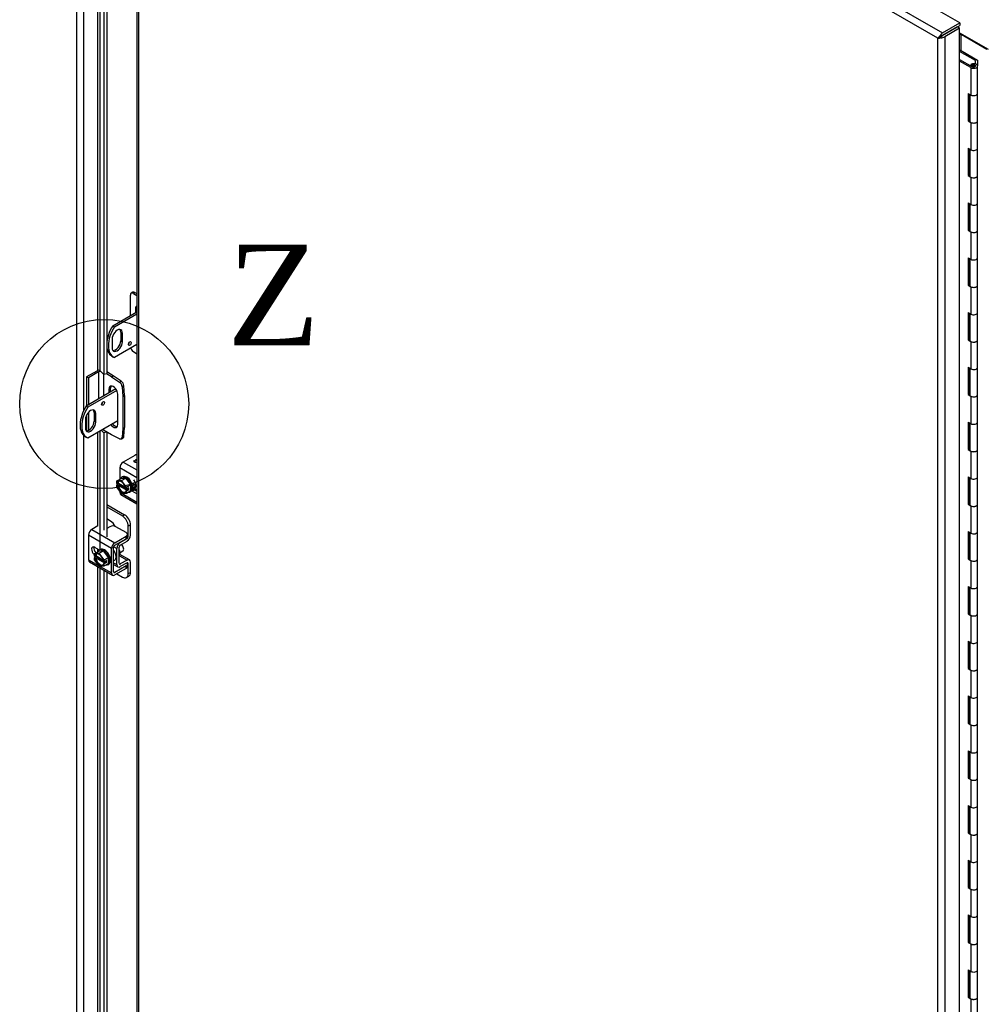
# Model space of a CAD drawing. Header units: inches. Extents: x 2 to 538, y -2 to 358.
# Tile 40 of 43: x 483 to 511, y 282 to 312. Entities that reach past the tile are written whole.
import ezdxf
from ezdxf.enums import TextEntityAlignment as Align
from ezdxf.lldxf.tags import DXFTag

# ---------------------------------------------------------------- set-up
doc = ezdxf.new("R2010")
doc.units = ezdxf.units.IN
doc.header["$MEASUREMENT"] = 0
for name, color, linetype in [('COM40153-2', 7, 'Continuous'), ('COM51496-2', 7, 'Continuous'), ('COM51497', 7, 'Continuous'), ('COM51498', 7, 'Continuous'), ('COM55595-3', 7, 'Continuous'), ('COM55597-3', 7, 'Continuous'), ('COM55607-2', 7, 'Continuous'), ('COM55730', 7, 'Continuous'), ('COM70112-4', 7, 'Continuous'), ('COM71182-2', 7, 'Continuous'), ('Default', 7, 'Continuous'), ('SCC19011', 7, 'Continuous'), ('SPR20280', 7, 'Continuous'), ('WAF25367', 7, 'Continuous')]:
    doc.layers.add(name, color=color, linetype=linetype)
doc.styles.add('SEACAD_Times_New_Roman', font='times.ttf')
tags = doc.linetypes.add('CENTER2', pattern=[1.125, 0.75, -0.125, 0.125, -0.125]).pattern_tags.tags
tags[10:11] = [DXFTag(74, 4), DXFTag(75, 0), DXFTag(340, '0'), DXFTag(46, 0.0), DXFTag(50, 0.0), DXFTag(44, 0.0), DXFTag(45, 0.0)]
tags[8:9] = [DXFTag(74, 4), DXFTag(75, 0), DXFTag(340, '0'), DXFTag(46, 0.0), DXFTag(50, 0.0), DXFTag(44, 0.0), DXFTag(45, 0.0)]
tags[6:7] = [DXFTag(74, 4), DXFTag(75, 0), DXFTag(340, '0'), DXFTag(46, 0.0), DXFTag(50, 0.0), DXFTag(44, 0.0), DXFTag(45, 0.0)]
tags[4:5] = [DXFTag(74, 4), DXFTag(75, 0), DXFTag(340, '0'), DXFTag(46, 0.0), DXFTag(50, 0.0), DXFTag(44, 0.0), DXFTag(45, 0.0)]

# ---------------------------------------------------------------- blocks, each defined once
blk = doc.blocks.new('SE5')
at = {"layer": 'COM40153-2', "color": 7, "linetype": 'Continuous'}
for p, q in [((484.991, 301.252), (484.69, 301.078)), ((485.04, 301.223), (484.74, 301.05)), ((485.04, 301.223), (485.04, 300.417)), ((485.484, 301.11), (485.287, 301.224)), ((484.69, 301.078), (484.69, 300.215)), ((484.74, 301.05), (484.69, 301.078)), ((484.74, 301.05), (484.74, 300.244)), ((485.189, 301.16), (485.189, 300.503)), ((485.435, 301.081), (485.282, 301.17)), ((485.435, 301.081), (485.484, 301.11)), ((485.435, 301.081), (485.671, 300.921)), ((485.721, 300.95), (485.484, 301.11)), ((485.671, 300.921), (485.721, 300.95)), ((485.352, 300.71), (485.402, 300.739)), ((485.352, 300.71), (485.352, 300.597)), ((485.402, 300.626), (485.402, 300.739)), ((485.801, 300.81), (485.751, 300.782)), ((485.751, 300.782), (485.772, 300.497)), ((485.822, 300.526), (485.801, 300.81)), ((485.618, 299.659), (485.618, 300.557)), ((485.772, 300.497), (485.822, 300.526)), ((485.772, 300.497), (485.772, 299.541)), ((485.822, 300.526), (485.822, 299.57)), ((484.74, 300.013), (484.74, 299.479)), ((484.69, 299.94), (484.69, 299.467)), ((485.189, 299.525), (485.189, 299.488)), ((485.435, 299.346), (485.189, 299.488)), ((485.772, 299.541), (485.751, 299.28)), ((485.772, 299.541), (485.822, 299.57)), ((485.801, 299.309), (485.822, 299.57)), ((485.671, 299.234), (485.435, 299.346)), ((485.726, 299.232), (485.775, 299.26)), ((485.751, 299.28), (485.801, 299.309))]:
    blk.add_line(p, q, dxfattribs=at)
for centre, major_axis, start_param, end_param in [((485.114, 301.18), (-0.175, 0), 5.101689, 5.497787), ((485.114, 301.18), (-0.105, 0), 4.773617, 5.497787), ((485.663, 300.824), (0.062, -0.108), 0.872665, 2.268928), ((485.713, 300.852), (-0.062, 0.108), 4.014257, 5.410521), ((485.485, 300.634), (0.094, -0.162), 0.785398, 3.926991), ((485.534, 300.662), (0.094, -0.162), 3.408746, 3.926991), ((485.114, 299.445), (0.105, 0), 0.785398, 1.234419), ((485.485, 299.736), (-0.094, 0.162), 1.752517, 3.926991), ((485.534, 299.764), (-0.094, 0.162), 1.752517, 2.87444), ((485.663, 299.34), (-0.062, 0.108), 2.443461, 3.839724), ((485.713, 299.368), (-0.063, 0.108), 3.141593, 3.839724)]:
    blk.add_ellipse(centre, major_axis=major_axis, ratio=0.57735, start_param=start_param, end_param=end_param, dxfattribs=at)
at = {"layer": 'COM51496-2', "color": 7, "linetype": 'Continuous'}
for p, q in [((486.069, 303.601), (486.019, 303.572)), ((486.131, 303.594), (486.082, 303.566)), ((486.082, 303.566), (486.19, 303.503)), ((486.131, 303.594), (486.19, 303.56)), ((485.993, 302.906), (485.993, 303.515)), ((486.148, 303.109), (486.19, 303.134)), ((486.148, 303.109), (486.148, 302.995)), ((486.082, 301.831), (486.19, 301.768))]:
    blk.add_line(p, q, dxfattribs=at)
for centre, major_axis, start_param, end_param in [((486.082, 303.464), (0.062, -0.108), 2.356194, 3.926991), ((486.131, 303.492), (0.063, -0.108), 2.356194, 3.141593), ((486.28, 303.033), (0.094, -0.162), 3.102013, 3.926991), ((486.082, 301.933), (-0.063, 0.108), 1.242019, 2.356194)]:
    blk.add_ellipse(centre, major_axis=major_axis, ratio=0.57735, start_param=start_param, end_param=end_param, dxfattribs=at)
at = {"layer": 'COM51497', "color": 7, "linetype": 'Continuous'}
for p, q in [((486.124, 298.736), (485.783, 298.539)), ((486.113, 298.588), (486.136, 298.576)), ((486.113, 298.587), (486.113, 298.588)), ((486.113, 298.587), (486.136, 298.576)), ((485.682, 298.364), (485.682, 298.028)), ((486.19, 298.07), (485.682, 298.364)), ((485.783, 298.539), (486.19, 298.303)), ((486.174, 297.83), (486.033, 297.912)), ((486.033, 297.682), (486.174, 297.601)), ((486.06, 297.744), (486.19, 297.669)), ((485.682, 297.65), (485.682, 297.636)), ((485.682, 297.636), (485.702, 297.624)), ((485.712, 297.57), (486.19, 297.294)), ((485.751, 297.596), (486.19, 297.342)), ((486.19, 297.611), (486.174, 297.601)), ((485.024, 296.634), (484.843, 296.53)), ((484.843, 296.53), (485.529, 296.134)), ((485.385, 296.611), (485.287, 296.555)), ((485.87, 296.433), (485.562, 296.611)), ((485.428, 295.959), (484.742, 296.355)), ((484.742, 296.355), (484.742, 295.627)), ((485.529, 296.134), (485.87, 296.331)), ((485.529, 296.056), (485.87, 296.253)), ((485.87, 296.253), (485.87, 296.331)), ((485.907, 296.304), (485.907, 296.382)), ((485.073, 295.914), (484.936, 295.993)), ((485.428, 295.231), (485.428, 295.959)), ((485.495, 295.27), (485.495, 295.998)), ((484.742, 295.627), (485.039, 295.455)), ((484.772, 295.561), (485.457, 295.165)), ((485.088, 295.427), (485.428, 295.231)), ((485.87, 295.447), (485.529, 295.25)), ((485.87, 295.369), (485.529, 295.172)), ((485.87, 295.369), (485.87, 295.447)), ((485.907, 295.42), (485.907, 295.498)), ((485.529, 295.25), (485.495, 295.27))]:
    blk.add_line(p, q, dxfattribs=at)
for centre, major_axis, start_param, end_param in [((486.213, 298.685), (0.125, 0), 1.749844, 2.356194), ((485.783, 298.422), (-0.071, -0.124), 3.926991, 5.497787), ((486.174, 297.716), (-0.07, 0.122), -0.953574, -0.785398), ((485.783, 297.694), (0.071, 0.124), 2.356194, 3.141593), ((486.174, 297.716), (-0.07, 0.122), -3.926991, -3.758815), ((484.843, 296.413), (-0.071, -0.124), 3.926991, 5.497787), ((485.473, 296.56), (0.125, 0), 0.785398, 2.356194), ((485.782, 296.382), (-0.125, 0), 2.356194, 3.926991), ((485.782, 296.304), (-0.125, 0), 2.356194, 3.141593), ((484.936, 295.879), (0.07, -0.122), 2.356194, 5.249698), ((485.003, 295.917), (0.07, -0.122), 3.6401, 5.141192), ((485.529, 296.017), (0.071, 0.124), 0.785398, 2.356194), ((485.529, 296.017), (0.024, 0.0416), 0.785398, 2.356194), ((484.843, 295.685), (0.071, 0.124), 2.356194, 3.141593), ((485.782, 295.498), (-0.125, 0), 2.356194, 3.625446), ((485.782, 295.42), (-0.125, 0), 2.356194, 3.141593), ((485.529, 295.289), (0.071, 0.124), 2.356194, 3.926991), ((485.529, 295.289), (0.024, 0.0416), 2.356194, 3.926991)]:
    blk.add_ellipse(centre, major_axis=major_axis, ratio=0.57735, start_param=start_param, end_param=end_param, dxfattribs=at)
for points, knots in [([(486.191, 298.521), (486.188, 298.521), (486.185, 298.521), (486.183, 298.521), (486.159, 298.519), (486.138, 298.524), (486.106, 298.542), (486.098, 298.551), (486.097, 298.56), (486.096, 298.57), (486.101, 298.579), (486.113, 298.588)], [0.7615006, 0.7615006, 0.7615006, 0.7615006, 0.7740136, 0.7740136, 0.7740136, 0.8654722, 0.8654722, 0.932923, 0.932923, 0.932923, 1, 1, 1, 1]), ([(486.136, 298.576), (486.129, 298.571), (486.126, 298.566), (486.126, 298.561), (486.125, 298.555), (486.129, 298.549), (486.145, 298.54), (486.153, 298.538), (486.162, 298.537), (486.171, 298.536), (486.181, 298.536), (486.191, 298.538)], [0, 0, 0, 0, 0.1536487, 0.1536487, 0.1536487, 0.336794, 0.336794, 0.4828153, 0.4828153, 0.4828153, 0.6476603, 0.6476603, 0.6476603, 0.6476603]), ([(486.136, 298.576), (486.129, 298.57), (486.126, 298.565), (486.126, 298.561), (486.125, 298.554), (486.129, 298.548), (486.145, 298.539), (486.153, 298.537), (486.162, 298.536), (486.171, 298.535), (486.181, 298.536), (486.191, 298.538)], [0, 0, 0, 0, 0.1536487, 0.1536487, 0.1536487, 0.336794, 0.336794, 0.4828153, 0.4828153, 0.4828153, 0.6476603, 0.6476603, 0.6476603, 0.6476603]), ([(486.17, 298.578), (486.163, 298.584), (486.159, 298.592), (486.159, 298.6), (486.16, 298.607), (486.163, 298.614), (486.168, 298.62)], [0.1123601, 0.1123601, 0.1123601, 0.1123601, 0.1674673, 0.1674673, 0.1674673, 0.2155514, 0.2155514, 0.2155514, 0.2155514])]:
    blk.add_open_spline(points, degree=3, knots=knots, dxfattribs=at)
at = {"layer": 'COM51498', "color": 7, "linetype": 'Continuous'}
for p, q in [((486.19, 297.687), (486.122, 297.726)), ((485.287, 297.277), (485.821, 296.969)), ((485.287, 297.199), (485.754, 296.93)), ((485.401, 296.777), (485.287, 296.843)), ((485.754, 296.93), (485.821, 296.969)), ((485.998, 296.662), (485.931, 296.624)), ((485.931, 296.32), (485.931, 296.624)), ((485.998, 296.358), (485.998, 296.662)), ((485.693, 296.139), (485.898, 296.261)), ((485.888, 296.267), (485.898, 296.261)), ((485.907, 296.334), (485.931, 296.32)), ((485.499, 296.019), (485.594, 295.965)), ((485.594, 295.48), (485.594, 295.965)), ((485.661, 295.519), (485.661, 296.004)), ((485.683, 296.145), (485.693, 296.139)), ((485.694, 296.062), (485.899, 296.184)), ((485.666, 295.747), (485.899, 295.613)), ((485.969, 295.619), (485.684, 295.783)), ((485.899, 295.613), (485.694, 295.499)), ((485.495, 295.537), (485.594, 295.48)), ((485.495, 295.488), (485.623, 295.414)), ((485.661, 295.518), (485.694, 295.499)), ((485.898, 295.534), (485.693, 295.42)), ((485.897, 295.534), (485.931, 295.515)), ((485.931, 295.211), (485.931, 295.515)), ((485.998, 295.249), (485.998, 295.553)), ((485.586, 295.206), (485.754, 295.109)), ((485.879, 295.096), (485.946, 295.135)), ((485.931, 295.211), (485.998, 295.249))]:
    blk.add_line(p, q, dxfattribs=at)
for centre, major_axis, start_param, end_param in [((485.754, 296.726), (0.125, -0.217), 0.785398, 2.356194), ((485.821, 296.764), (-0.125, 0.217), 3.926991, 5.497787), ((485.401, 296.573), (0.125, -0.217), 1.463912, 2.356194), ((485.897, 296.3), (-0.024, -0.0416), 0.802851, 2.356194), ((485.897, 296.3), (-0.071, -0.124), 0.802851, 2.356194), ((485.695, 296.023), (-0.071, -0.124), 3.944444, 5.497787), ((485.695, 296.023), (-0.024, -0.0416), 3.944444, 5.497787), ((485.551, 295.902), (0.097, -0.169), 0.133398, 1.437398), ((485.897, 295.495), (-0.072, -0.124), 2.356194, 3.909538), ((485.695, 295.538), (0.071, 0.124), 2.356194, 3.909538), ((485.695, 295.538), (0.024, 0.0416), 2.356194, 3.909538), ((485.897, 295.495), (-0.024, -0.0416), 2.356194, 3.909538), ((485.754, 295.313), (-0.125, 0.217), 2.356194, 3.926991), ((485.821, 295.351), (-0.125, 0.217), 3.141593, 3.926991)]:
    blk.add_ellipse(centre, major_axis=major_axis, ratio=0.57735, start_param=start_param, end_param=end_param, dxfattribs=at)
at = {"layer": 'COM55595-3', "color": 7, "linetype": 'Continuous'}
for p, q in [((510.724, 311.629), (486.817, 325.432)), ((486.19, 325.036), (486.19, 267.557)), ((486.3, 325.133), (510.207, 311.33)), ((486.232, 324.939), (486.232, 267.538)), ((510.072, 311.175), (486.232, 324.939)), ((510.207, 311.33), (510.724, 311.629)), ((510.207, 311.253), (510.724, 311.552)), ((510.65, 311.509), (510.207, 311.253)), ((510.717, 311.47), (510.274, 311.214)), ((510.717, 311.47), (510.65, 311.509)), ((510.717, 253.991), (510.717, 311.47)), ((510.724, 311.629), (510.724, 311.552)), ((510.072, 311.175), (510.163, 311.227)), ((510.162, 311.227), (510.072, 311.175)), ((510.072, 253.774), (510.072, 311.175)), ((510.072, 311.175), (510.072, 311.175)), ((510.072, 311.175), (510.072, 311.175)), ((510.072, 311.175), (510.072, 311.175)), ((510.072, 311.175), (510.072, 311.175)), ((510.162, 311.227), (510.127, 311.238)), ((510.163, 311.227), (510.154, 311.191)), ((510.207, 311.253), (510.162, 311.227)), ((510.163, 311.227), (510.207, 311.253)), ((510.207, 311.253), (510.207, 311.253)), ((510.207, 311.253), (510.207, 311.253)), ((510.207, 311.253), (510.207, 311.253)), ((510.207, 311.253), (510.207, 311.253)), ((510.274, 311.214), (510.274, 253.735))]:
    blk.add_line(p, q, dxfattribs=at)
for centre, start, end in [((510.3, 311.034), 130.2492, 148.191), ((510.064, 311.443), 271.809, 289.7508)]:
    blk.add_arc(centre, 0.268, start, end, dxfattribs=at)
for centre, major_axis, start_param, end_param in [((510.207, 311.214), (0.072, 0.124), 0.785398, 1.701633), ((510.173, 311.272), (0.143, 0), 4.581552, 5.497787)]:
    blk.add_ellipse(centre, major_axis=major_axis, ratio=0.57735, start_param=start_param, end_param=end_param, dxfattribs=at)
at = {"layer": 'COM55597-3', "color": 7, "linetype": 'Continuous'}
for p, q in [((484.395, 268.599), (484.395, 326)), ((484.597, 326.039), (484.597, 300.068)), ((485.013, 320.631), (485.013, 301.263)), ((485.089, 301.26), (485.089, 320.587)), ((485.205, 320.52), (485.205, 301.144)), ((485.287, 320.473), (485.287, 301.171)), ((485.036, 301.271), (485.036, 301.273)), ((485.205, 301.144), (485.089, 301.26)), ((485.287, 301.171), (485.205, 301.144)), ((485.089, 295.924), (485.089, 299.468)), ((485.125, 299.489), (485.205, 299.408)), ((485.283, 299.434), (485.205, 299.408)), ((485.287, 299.431), (485.287, 296.311)), ((484.597, 299.336), (484.597, 268.56)), ((485.013, 299.424), (485.013, 296.628)), ((485.205, 299.408), (485.205, 296.507)), ((485.013, 295.949), (485.013, 295.856)), ((485.013, 295.422), (485.013, 271.419)), ((485.089, 270.714), (485.089, 295.378)), ((485.205, 295.311), (485.205, 271.298)), ((485.287, 295.264), (485.287, 271.101))]:
    blk.add_line(p, q, dxfattribs=at)
blk.add_ellipse((485.047, 301.246), major_axis=(-0.048, 0), ratio=0.57735, start_param=3.665191, end_param=4.958256, dxfattribs=at)
at = {"layer": 'COM55607-2', "color": 7, "linetype": 'Continuous'}
for p, q in [((510.717, 310.8), (510.745, 310.816)), ((511.192, 310.507), (510.717, 310.781)), ((510.745, 310.816), (511.254, 310.522)), ((510.717, 310.543), (511.099, 310.323)), ((511.055, 310.298), (510.717, 310.493)), ((511.095, 310.366), (511.047, 310.389)), ((511.047, 310.389), (511.047, 310.353)), ((511.055, 310.298), (511.055, 309.481)), ((511.087, 310.346), (511.087, 310.33)), ((511.095, 310.366), (511.095, 310.361)), ((511.187, 310.332), (511.187, 310.346)), ((511.192, 310.405), (511.192, 310.507)), ((511.254, 310.522), (511.254, 310.349)), ((511.254, 309.529), (511.254, 310.346)), ((510.972, 309.529), (510.972, 308.713)), ((510.972, 309.529), (511.055, 309.481)), ((511.016, 309.504), (511.016, 308.738)), ((511.02, 309.501), (511.02, 308.713)), ((511.254, 308.713), (511.254, 309.529)), ((511.016, 308.738), (510.972, 308.713)), ((510.972, 308.713), (511.055, 308.665)), ((511.016, 308.738), (511.02, 308.735)), ((511.055, 308.665), (511.055, 307.848)), ((511.254, 307.896), (511.254, 308.713)), ((510.972, 307.896), (510.972, 307.08)), ((510.972, 307.896), (511.055, 307.848)), ((511.016, 307.871), (511.016, 307.105)), ((511.02, 307.868), (511.02, 307.08)), ((511.254, 307.08), (511.254, 307.896)), ((511.016, 307.105), (510.972, 307.08)), ((510.972, 307.08), (511.055, 307.032)), ((511.016, 307.105), (511.02, 307.102)), ((511.254, 306.263), (511.254, 307.08)), ((511.055, 307.032), (511.055, 306.215)), ((510.972, 306.263), (510.972, 305.447)), ((510.972, 306.263), (511.055, 306.215)), ((511.016, 306.238), (511.016, 305.472)), ((511.02, 306.235), (511.02, 305.447)), ((511.254, 305.447), (511.254, 306.263)), ((511.016, 305.472), (510.972, 305.447)), ((510.972, 305.447), (511.055, 305.399)), ((511.016, 305.472), (511.02, 305.469)), ((511.055, 305.399), (511.055, 304.582)), ((511.254, 304.63), (511.254, 305.447)), ((510.972, 304.63), (510.972, 303.814)), ((510.972, 304.63), (511.055, 304.582)), ((511.016, 304.605), (511.016, 303.839)), ((511.02, 304.602), (511.02, 303.814)), ((511.254, 303.814), (511.254, 304.63)), ((511.016, 303.839), (510.972, 303.814)), ((511.016, 303.839), (511.02, 303.836)), ((510.972, 303.814), (511.055, 303.766)), ((511.055, 303.766), (511.055, 302.949)), ((511.254, 302.997), (511.254, 303.814)), ((510.972, 302.997), (510.972, 302.181)), ((510.972, 302.997), (511.055, 302.949)), ((511.016, 302.972), (511.016, 302.206)), ((511.02, 302.969), (511.02, 302.181)), ((511.254, 302.181), (511.254, 302.997)), ((511.016, 302.206), (510.972, 302.181)), ((510.972, 302.181), (511.055, 302.133)), ((511.016, 302.206), (511.02, 302.203)), ((511.055, 302.133), (511.055, 301.316)), ((511.254, 301.364), (511.254, 302.181)), ((510.972, 301.364), (510.972, 300.548)), ((510.972, 301.364), (511.055, 301.316)), ((511.016, 301.339), (511.016, 300.573)), ((511.02, 301.336), (511.02, 300.548)), ((511.254, 300.548), (511.254, 301.364)), ((511.016, 300.573), (510.972, 300.548)), ((510.972, 300.548), (511.055, 300.5)), ((511.016, 300.573), (511.02, 300.57)), ((511.055, 300.5), (511.055, 299.683)), ((511.254, 299.731), (511.254, 300.548)), ((510.972, 299.731), (510.972, 298.915)), ((510.972, 299.731), (511.055, 299.683)), ((511.254, 298.915), (511.254, 299.731)), ((511.016, 299.706), (511.016, 298.94)), ((511.02, 299.703), (511.02, 298.915)), ((511.016, 298.94), (510.972, 298.915)), ((510.972, 298.915), (511.055, 298.867)), ((511.016, 298.94), (511.02, 298.937)), ((511.055, 298.867), (511.055, 298.05)), ((511.254, 298.098), (511.254, 298.915)), ((510.972, 298.098), (510.972, 297.282)), ((510.972, 298.098), (511.055, 298.05)), ((511.016, 298.073), (511.016, 297.307)), ((511.02, 298.07), (511.02, 297.282)), ((511.254, 297.282), (511.254, 298.098)), ((511.016, 297.307), (510.972, 297.282)), ((510.972, 297.282), (511.055, 297.234)), ((511.016, 297.307), (511.02, 297.304)), ((511.055, 297.234), (511.055, 296.418)), ((511.254, 296.465), (511.254, 297.282)), ((510.972, 296.465), (510.972, 295.649)), ((510.972, 296.465), (511.055, 296.418)), ((511.016, 296.44), (511.016, 295.674)), ((511.02, 296.437), (511.02, 295.649)), ((511.254, 295.649), (511.254, 296.465)), ((511.016, 295.674), (510.972, 295.649)), ((510.972, 295.649), (511.055, 295.601)), ((511.016, 295.674), (511.02, 295.671)), ((511.254, 294.832), (511.254, 295.649)), ((511.055, 295.601), (511.055, 294.785)), ((510.972, 294.832), (510.972, 294.016)), ((510.972, 294.832), (511.055, 294.785)), ((511.016, 294.807), (511.016, 294.041)), ((511.02, 294.804), (511.02, 294.016)), ((511.254, 294.016), (511.254, 294.832)), ((511.016, 294.041), (510.972, 294.016)), ((510.972, 294.016), (511.055, 293.968)), ((511.016, 294.041), (511.02, 294.038)), ((511.055, 293.968), (511.055, 293.152)), ((511.254, 293.199), (511.254, 294.016)), ((510.972, 293.199), (510.972, 292.383)), ((510.972, 293.199), (511.055, 293.152)), ((511.016, 293.174), (511.016, 292.408)), ((511.02, 293.171), (511.02, 292.383)), ((511.254, 292.383), (511.254, 293.199)), ((511.016, 292.408), (510.972, 292.383)), ((510.972, 292.383), (511.055, 292.335)), ((511.016, 292.408), (511.02, 292.405)), ((511.254, 291.566), (511.254, 292.383)), ((511.055, 292.335), (511.055, 291.519)), ((510.972, 291.566), (510.972, 290.75)), ((510.972, 291.566), (511.055, 291.519)), ((511.016, 291.541), (511.016, 290.775)), ((511.02, 291.538), (511.02, 290.75)), ((511.254, 290.75), (511.254, 291.566)), ((511.016, 290.775), (510.972, 290.75)), ((510.972, 290.75), (511.055, 290.702)), ((511.016, 290.775), (511.02, 290.772)), ((511.055, 290.702), (511.055, 289.886)), ((511.254, 289.933), (511.254, 290.75)), ((510.972, 289.933), (510.972, 289.117)), ((510.972, 289.933), (511.055, 289.886)), ((511.016, 289.908), (511.016, 289.142)), ((511.02, 289.905), (511.02, 289.117)), ((511.254, 289.117), (511.254, 289.933)), ((511.016, 289.142), (510.972, 289.117)), ((510.972, 289.117), (511.055, 289.069)), ((511.016, 289.142), (511.02, 289.139)), ((511.055, 289.069), (511.055, 288.253)), ((511.254, 288.3), (511.254, 289.117)), ((510.972, 288.3), (510.972, 287.484)), ((510.972, 288.3), (511.055, 288.253)), ((511.016, 288.275), (511.016, 287.509)), ((511.02, 288.272), (511.02, 287.484)), ((511.254, 287.484), (511.254, 288.3)), ((511.016, 287.509), (510.972, 287.484)), ((510.972, 287.484), (511.055, 287.436)), ((511.016, 287.509), (511.02, 287.506)), ((511.055, 287.436), (511.055, 286.62)), ((511.254, 286.667), (511.254, 287.484)), ((510.972, 286.667), (510.972, 285.851)), ((510.972, 286.667), (511.055, 286.62)), ((511.016, 286.642), (511.016, 285.876)), ((511.02, 286.639), (511.02, 285.851)), ((511.254, 285.851), (511.254, 286.667)), ((511.016, 285.876), (510.972, 285.851)), ((510.972, 285.851), (511.055, 285.803)), ((511.016, 285.876), (511.02, 285.873)), ((511.055, 285.803), (511.055, 284.987)), ((511.254, 285.034), (511.254, 285.851)), ((510.972, 285.034), (510.972, 284.218)), ((510.972, 285.034), (511.055, 284.987)), ((511.016, 285.009), (511.016, 284.243)), ((511.02, 285.006), (511.02, 284.218)), ((511.254, 284.218), (511.254, 285.034)), ((511.016, 284.243), (510.972, 284.218)), ((510.972, 284.218), (511.055, 284.17)), ((511.016, 284.243), (511.02, 284.24)), ((511.055, 284.17), (511.055, 283.354)), ((511.254, 283.401), (511.254, 284.218)), ((510.972, 283.401), (510.972, 282.585)), ((510.972, 283.401), (511.055, 283.354)), ((511.016, 283.376), (511.016, 282.61)), ((511.02, 283.373), (511.02, 282.585)), ((511.254, 282.585), (511.254, 283.401)), ((511.016, 282.61), (510.972, 282.585)), ((510.972, 282.585), (511.055, 282.537)), ((511.016, 282.61), (511.02, 282.607)), ((511.055, 282.537), (511.055, 281.721)), ((511.254, 281.768), (511.254, 282.585))]:
    blk.add_line(p, q, dxfattribs=at)
for centre, major_axis, start_param, end_param in [((511.137, 310.346), (-0.117, 0), 0.785398, 5.588822), ((511.137, 310.346), (-0.055, 0), 0.785398, 5.588822), ((511.137, 310.346), (0.117, 0), 0.045517, 1.082582), ((511.137, 309.529), (-0.117, 0), 0.785398, 3.141593), ((511.137, 309.529), (-0.117, 0), 0.785398, 3.141593), ((511.137, 308.713), (-0.117, 0), 0, 3.141593), ((511.137, 308.713), (-0.117, 0), 0.785398, 3.141593), ((511.137, 307.896), (-0.117, 0), 0.785398, 3.141593), ((511.137, 307.896), (-0.117, 0), 0.785398, 3.141593), ((511.137, 307.08), (-0.117, 0), 0, 3.141593), ((511.137, 307.08), (-0.117, 0), 0.785398, 3.141593), ((511.137, 306.263), (-0.117, 0), 0.785398, 3.141593), ((511.137, 306.263), (-0.117, 0), 0.785398, 3.141593), ((511.137, 305.447), (-0.117, 0), 0, 3.141593), ((511.137, 305.447), (-0.117, 0), 0.785398, 3.141593), ((511.137, 304.63), (-0.117, 0), 0.785398, 3.141593), ((511.137, 304.63), (-0.117, 0), 0.785398, 3.141593), ((511.137, 303.814), (-0.117, 0), 0, 3.141593), ((511.137, 303.814), (-0.117, 0), 0.785398, 3.141593), ((511.137, 302.997), (-0.117, 0), 0.785398, 3.141593), ((511.137, 302.997), (-0.117, 0), 0.785398, 3.141593), ((511.137, 302.181), (-0.117, 0), 0, 3.141593), ((511.137, 302.181), (-0.117, 0), 0.785398, 3.141593), ((511.137, 301.364), (-0.117, 0), 0.785398, 3.141593), ((511.137, 301.364), (-0.117, 0), 0.785398, 3.141593), ((511.137, 300.548), (-0.117, 0), 0, 3.141593), ((511.137, 300.548), (-0.117, 0), 0.785398, 3.141593), ((511.137, 299.731), (-0.117, 0), 0.785398, 3.141593), ((511.137, 299.731), (-0.117, 0), 0.785398, 3.141593), ((511.137, 298.915), (-0.117, 0), 0, 3.141593), ((511.137, 298.915), (-0.117, 0), 0.785398, 3.141593), ((511.137, 298.098), (-0.117, 0), 0.785398, 3.141593), ((511.137, 298.098), (-0.117, 0), 0.785398, 3.141593), ((511.137, 297.282), (-0.117, 0), 0, 3.141593), ((511.137, 297.282), (-0.117, 0), 0.785398, 3.141593), ((511.137, 296.465), (-0.117, 0), 0.785398, 3.141593), ((511.137, 296.465), (-0.117, 0), 0.785398, 3.141593), ((511.137, 295.649), (-0.117, 0), 0, 3.141593), ((511.137, 295.649), (-0.117, 0), 0.785398, 3.141593), ((511.137, 294.832), (-0.117, 0), 0.785398, 3.141593), ((511.137, 294.832), (-0.117, 0), 0.785398, 3.141593), ((511.137, 294.016), (-0.117, 0), 0, 3.141593), ((511.137, 294.016), (-0.117, 0), 0.785398, 3.141593), ((511.137, 293.199), (-0.117, 0), 0.785398, 3.141593), ((511.137, 293.199), (-0.117, 0), 0.785398, 3.141593), ((511.137, 292.383), (-0.117, 0), 0, 3.141593), ((511.137, 292.383), (-0.117, 0), 0.785398, 3.141593), ((511.137, 291.566), (-0.117, 0), 0.785398, 3.141593), ((511.137, 291.566), (-0.117, 0), 0.785398, 3.141593), ((511.137, 290.75), (-0.117, 0), 0, 3.141593), ((511.137, 290.75), (-0.117, 0), 0.785398, 3.141593), ((511.137, 289.933), (-0.117, 0), 0.785398, 3.141593), ((511.137, 289.933), (-0.117, 0), 0.785398, 3.141593), ((511.137, 289.117), (-0.117, 0), 0, 3.141593), ((511.137, 289.117), (-0.117, 0), 0.785398, 3.141593), ((511.137, 288.3), (-0.117, 0), 0.785398, 3.141593), ((511.137, 288.3), (-0.117, 0), 0.785398, 3.141593), ((511.137, 287.484), (-0.117, 0), 0, 3.141593), ((511.137, 287.484), (-0.117, 0), 0.785398, 3.141593), ((511.137, 286.667), (-0.117, 0), 0.785398, 3.141593), ((511.137, 286.667), (-0.117, 0), 0.785398, 3.141593), ((511.137, 285.851), (-0.117, 0), 0, 3.141593), ((511.137, 285.851), (-0.117, 0), 0.785398, 3.141593), ((511.137, 285.034), (-0.117, 0), 0.785398, 3.141593), ((511.137, 285.034), (-0.117, 0), 0.785398, 3.141593), ((511.137, 284.218), (-0.117, 0), 0, 3.141593), ((511.137, 284.218), (-0.117, 0), 0.785398, 3.141593), ((511.137, 283.401), (-0.117, 0), 0.785398, 3.141593), ((511.137, 283.401), (-0.117, 0), 0.785398, 3.141593), ((511.137, 282.585), (-0.117, 0), 0, 3.141593), ((511.137, 282.585), (-0.117, 0), 0.785398, 3.141593)]:
    blk.add_ellipse(centre, major_axis=major_axis, ratio=0.57735, start_param=start_param, end_param=end_param, dxfattribs=at)
blk.add_ellipse((511.137, 310.346), major_axis=(0.05, 0), ratio=0.57735, dxfattribs=at)
at = {"layer": 'COM55730', "color": 7, "linetype": 'Continuous'}
for p, q in [((485.468, 302.602), (486.19, 303.02)), ((485.519, 302.573), (486.19, 302.961)), ((485.468, 302.602), (485.519, 302.573)), ((485.708, 302.409), (485.759, 302.38)), ((485.708, 302.409), (485.708, 302.154)), ((485.759, 302.125), (485.759, 302.38)), ((485.449, 302.201), (485.449, 301.946)), ((485.708, 302.154), (485.759, 302.125)), ((486.19, 302.042), (485.519, 301.654)), ((485.443, 301.696), (485.494, 301.667)), ((485.56, 300.717), (484.671, 300.204)), ((485.586, 300.674), (484.722, 300.175)), ((484.722, 300.175), (484.671, 300.204)), ((484.653, 299.803), (484.653, 299.548)), ((484.722, 299.256), (485.618, 299.773)), ((484.963, 299.982), (484.912, 300.011)), ((484.912, 300.011), (484.912, 299.756)), ((484.963, 299.727), (484.912, 299.756)), ((484.963, 299.727), (484.963, 299.982)), ((484.647, 299.298), (484.698, 299.269))]:
    blk.add_line(p, q, dxfattribs=at)
for centre, major_axis, start_param, end_param in [((485.818, 302.345), (0.375, 0.65), 1.508132, 3.141593), ((485.869, 302.316), (0.375, 0.65), 1.508132, 3.204257), ((485.604, 302.291), (-0.109, -0.189), 2.356194, 5.497787), ((485.553, 302.32), (-0.109, -0.189), 2.356194, 2.906699), ((485.604, 302.035), (0.109, 0.189), 2.356194, 5.497787), ((485.553, 302.065), (0.109, 0.189), 3.376486, 5.497787), ((485.927, 302.102), (-0.0312, -0.0541), 0.952017, 2.189576), ((485.13, 300.316), (0.0313, 0.0541), 4.093609, 5.331168), ((485.022, 299.947), (0.375, 0.65), 1.508132, 3.141593), ((485.073, 299.918), (0.375, 0.65), 1.508132, 3.204257), ((484.808, 299.893), (-0.109, -0.189), 2.356194, 5.497787), ((484.757, 299.922), (-0.109, -0.189), 2.356194, 2.906699), ((484.808, 299.637), (0.109, 0.189), 2.356194, 5.497787), ((484.757, 299.667), (0.109, 0.189), 3.376486, 5.497787)]:
    blk.add_ellipse(centre, major_axis=major_axis, ratio=0.57735, start_param=start_param, end_param=end_param, dxfattribs=at)
for centre in [(485.977, 302.072), (485.181, 300.287)]:
    blk.add_ellipse(centre, major_axis=(0.0313, 0.0541), ratio=0.57735, dxfattribs=at)
at = {"layer": 'COM70112-4', "color": 7, "linetype": 'Continuous'}
for p, q in [((510.61, 311.486), (510.61, 311.486)), ((510.542, 311.446), (510.542, 311.446)), ((510.717, 311.331), (511.564, 310.843))]:
    blk.add_line(p, q, dxfattribs=at)
at = {"layer": 'COM71182-2', "color": 7, "linetype": 'Continuous'}
for p in [(511.53, 310.838), (510.76, 310.807)]:
    blk.add_line(p, (510.76, 311.282), dxfattribs=at)
blk.add_ellipse((510.726, 311.263), major_axis=(0.048, 0), ratio=0.57735, start_param=0.785398, end_param=1.748507, dxfattribs=at)
at = {"layer": 'SCC19011', "color": 7, "linetype": 'Continuous'}
for p, q in [((485.575, 297.966), (485.703, 298.04)), ((485.727, 297.986), (485.575, 297.966)), ((485.575, 297.966), (485.575, 297.905)), ((485.855, 298.06), (485.703, 298.04)), ((485.727, 297.986), (485.855, 298.06)), ((485.879, 297.79), (485.727, 297.986)), ((486.007, 297.864), (485.855, 298.06)), ((485.589, 297.897), (485.575, 297.905)), ((485.642, 297.888), (485.575, 297.849)), ((485.575, 297.849), (485.575, 297.788)), ((485.575, 297.849), (485.589, 297.841)), ((485.575, 297.788), (485.727, 297.593)), ((485.625, 297.909), (485.603, 297.896)), ((485.603, 297.841), (485.625, 297.853)), ((485.856, 297.775), (485.625, 297.909)), ((485.625, 297.853), (485.885, 297.703)), ((485.642, 297.899), (485.642, 297.888)), ((485.642, 297.888), (485.859, 297.762)), ((485.879, 297.729), (485.864, 297.738)), ((485.885, 297.703), (485.864, 297.69)), ((485.864, 297.682), (485.879, 297.674)), ((485.879, 297.79), (486.007, 297.864)), ((485.879, 297.729), (485.879, 297.79)), ((485.946, 297.768), (485.879, 297.729)), ((485.946, 297.713), (485.879, 297.674)), ((485.879, 297.613), (486.007, 297.687)), ((485.879, 297.613), (485.879, 297.674)), ((485.898, 297.74), (485.946, 297.713)), ((485.946, 297.713), (485.946, 297.768)), ((486.007, 297.687), (486.007, 297.864)), ((486.057, 297.839), (486.108, 297.869)), ((485.727, 297.593), (485.879, 297.613)), ((484.912, 295.797), (485.04, 295.871)), ((485.064, 295.817), (484.912, 295.797)), ((484.912, 295.797), (484.912, 295.736)), ((484.926, 295.728), (484.912, 295.736)), ((484.979, 295.719), (484.912, 295.681)), ((484.912, 295.681), (484.912, 295.619)), ((484.912, 295.681), (484.926, 295.672)), ((484.912, 295.619), (485.064, 295.424)), ((484.962, 295.74), (484.94, 295.728)), ((484.94, 295.672), (484.962, 295.684)), ((485.193, 295.606), (484.962, 295.74)), ((484.962, 295.684), (485.222, 295.534)), ((484.979, 295.73), (484.979, 295.719)), ((484.979, 295.719), (485.197, 295.594)), ((485.192, 295.891), (485.04, 295.871)), ((485.064, 295.817), (485.192, 295.891)), ((485.216, 295.622), (485.064, 295.817)), ((485.344, 295.696), (485.192, 295.891)), ((485.216, 295.622), (485.344, 295.696)), ((485.216, 295.56), (485.216, 295.622)), ((485.344, 295.518), (485.344, 295.696)), ((485.688, 295.84), (485.77, 295.888)), ((485.064, 295.424), (485.216, 295.444)), ((485.216, 295.56), (485.201, 295.569)), ((485.222, 295.534), (485.201, 295.522)), ((485.201, 295.513), (485.216, 295.505)), ((485.283, 295.599), (485.216, 295.56)), ((485.283, 295.544), (485.216, 295.505)), ((485.216, 295.444), (485.344, 295.518)), ((485.216, 295.444), (485.216, 295.505)), ((485.235, 295.572), (485.283, 295.544)), ((485.283, 295.544), (485.283, 295.599))]:
    blk.add_line(p, q, dxfattribs=at)
for centre, start, end in [((485.596, 297.911), 242.8525, 296.623), ((485.596, 297.855), 242.8527, 296.6228), ((484.933, 295.742), 242.8525, 296.623), ((484.933, 295.686), 242.8527, 296.6228)]:
    blk.add_arc(centre, 0.0158, start, end, dxfattribs=at)
for centre, major_axis, start_param, end_param in [((485.727, 297.789), (0.099, -0.171), 0.958412, 3.753977), ((485.755, 297.806), (0.094, -0.162), 3.254972, 3.744649), ((485.727, 297.789), (-0.099, 0.171), 0.958412, 3.753977), ((485.734, 297.793), (0.094, -0.162), 3.141593, 3.744649), ((485.734, 297.793), (-0.094, 0.162), 0.96774, 3.141593), ((485.755, 297.806), (-0.094, 0.162), 0.96774, 3.028213), ((485.709, 295.993), (0.061, -0.106), 0, 2.159159), ((485.064, 295.62), (0.099, -0.171), 0.958412, 3.753977), ((485.064, 295.62), (-0.099, 0.171), 0.958412, 3.753977), ((485.071, 295.625), (0.094, -0.162), 3.141593, 3.744649), ((485.071, 295.625), (-0.094, 0.162), 0.96774, 3.141593), ((485.092, 295.637), (0.094, -0.162), 3.254972, 3.744649), ((485.092, 295.637), (-0.094, 0.162), 0.96774, 3.028213)]:
    blk.add_ellipse(centre, major_axis=major_axis, ratio=0.57735, start_param=start_param, end_param=end_param, dxfattribs=at)
for points in [[(485.864, 297.69), (485.862, 297.689), (485.861, 297.688), (485.861, 297.685), (485.862, 297.683), (485.864, 297.682)], [(485.201, 295.522), (485.199, 295.52), (485.198, 295.519), (485.198, 295.516), (485.199, 295.514), (485.201, 295.513)]]:
    blk.add_open_spline(points, degree=3, knots=[0, 0, 0, 0, 0.5, 0.5, 1, 1, 1, 1], dxfattribs=at)
at = {"layer": 'SPR20280', "color": 7, "linetype": 'Continuous'}
for points, knots in [([(486.038, 297.695), (486.04, 297.695), (486.059, 297.693), (486.098, 297.698), (486.14, 297.736), (486.161, 297.804), (486.151, 297.904), (486.121, 297.967), (486.1, 298.005)], [0.93921053, 0.93921053, 0.93921053, 0.93921053, 0.94047098, 0.94897234, 0.96127131, 0.9731076, 0.98557501, 1, 1, 1, 1]), ([(486.059, 297.812), (486.062, 297.81), (486.081, 297.797), (486.1, 297.788), (486.116, 297.783)], [0.374594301, 0.374594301, 0.374594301, 0.374594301, 0.3762043, 0.384204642, 0.384204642, 0.384204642, 0.384204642]), ([(486.138, 297.787), (486.13, 297.784), (486.108, 297.782), (486.079, 297.792), (486.061, 297.802), (486.059, 297.803)], [0.42836365, 0.42836365, 0.42836365, 0.42836365, 0.43566633, 0.44618248, 0.44713509, 0.44713509, 0.44713509, 0.44713509]), ([(486.11, 297.761), (486.097, 297.756), (486.08, 297.755), (486.061, 297.76), (486.059, 297.761)], [0.24266802, 0.24266802, 0.24266802, 0.24266802, 0.25460265, 0.2557076, 0.2557076, 0.2557076, 0.2557076]), ([(486.119, 297.862), (486.122, 297.845), (486.125, 297.806), (486.112, 297.76), (486.091, 297.739), (486.078, 297.734), (486.078, 297.733)], [0.01966832, 0.01966832, 0.01966832, 0.01966832, 0.02769697, 0.03906602, 0.05075865, 0.05107163, 0.05107163, 0.05107163, 0.05107163]), ([(485.515, 295.604), (485.524, 295.609), (485.544, 295.624), (485.566, 295.664), (485.572, 295.727), (485.556, 295.806), (485.525, 295.871), (485.501, 295.905), (485.496, 295.912)], [0.48716601, 0.48716601, 0.48716601, 0.48716601, 0.49288118, 0.50183126, 0.51120069, 0.52181849, 0.53358825, 0.53675126, 0.53675126, 0.53675126, 0.53675126])]:
    blk.add_open_spline(points, degree=3, knots=knots, dxfattribs=at)
blk.add_open_spline([(486.096, 297.722), (486.107, 297.723), (486.116, 297.726), (486.125, 297.729)], degree=3, dxfattribs=at)
at = {"layer": 'WAF25367', "color": 7, "linetype": 'Continuous'}
for p, q in [((485.761, 298.098), (485.73, 298.08)), ((485.98, 297.647), (486.011, 297.665)), ((485.099, 295.929), (485.067, 295.911)), ((485.317, 295.478), (485.349, 295.496))]:
    blk.add_line(p, q, dxfattribs=at)
for centre, start_param, end_param in [((485.855, 297.863), 0, 0.412589), ((485.855, 297.863), 2.729004, 6.283185), ((485.886, 297.882), 3.141593, 6.283185), ((485.192, 295.694), 0, 0.412589), ((485.192, 295.694), 2.729004, 6.283185), ((485.224, 295.713), 3.141593, 6.283185)]:
    blk.add_ellipse(centre, major_axis=(-0.125, 0.217), ratio=0.57735, start_param=start_param, end_param=end_param, dxfattribs=at)
blk = doc.blocks.new('SE9')
at = {"color": 7, "linetype": 'Continuous', "style": 'SEACAD_Times_New_Roman'}
blk.add_text('Z', height=3, dxfattribs=at).set_placement((488.873, 305.019), align=Align.TOP_LEFT)
blk = doc.blocks.new('SE8')
at = {"layer": 'Default', "color": 7, "linetype": 'CENTER2'}
blk.add_circle((485.213, 300.269), 2.519, dxfattribs=at)
at = {"layer": 'Default'}
blk.add_blockref('SE9', (0, 0), dxfattribs=at)

msp = doc.modelspace()

# ---------------------------------------------------------------- block references
at = {"layer": 'Default'}
for name in ['SE5', 'SE8']:
    msp.add_blockref(name, (0, 0), dxfattribs=at)

doc.saveas('drawing.dxf')
